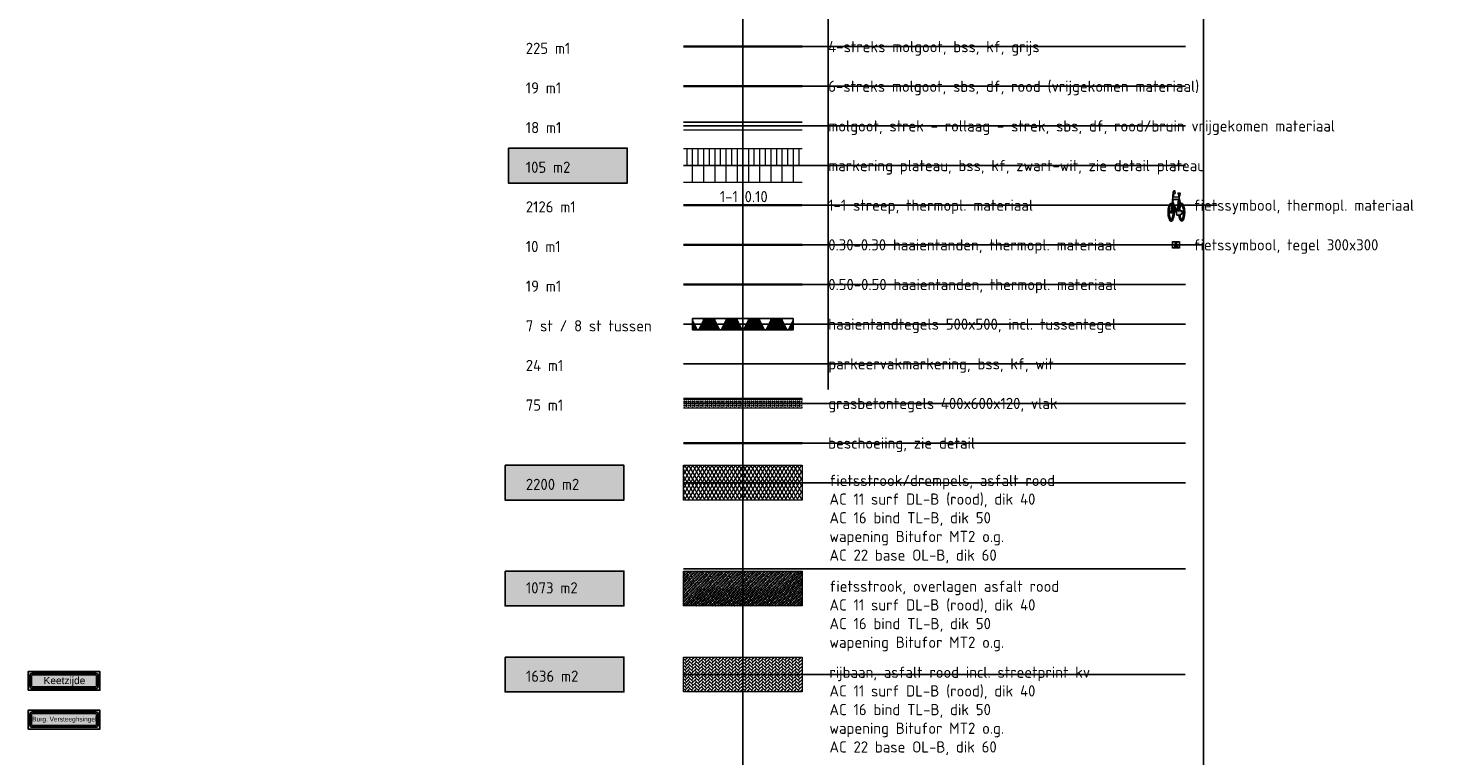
# Model space of a CAD drawing. Header units: metres. Extents: x 132493 to 134960, y 502695 to 503907.
# Tile 101 of 144: x 133969 to 134032, y 503049 to 503082. Entities that reach past the tile are written whole.
import ezdxf
from ezdxf.enums import TextEntityAlignment as Align

# ---------------------------------------------------------------- set-up
doc = ezdxf.new("R2010")
doc.units = ezdxf.units.M
doc.linetypes.add('VW-1-1_STREEP', pattern=[2, 1, -1])
doc.linetypes.add('XX-HIDDEN', pattern=[4, 2, -2])
doc.layers.get('Defpoints').update_dxf_attribs({"color": 3})
for name, color, linetype, lineweight in [('alg tekst 025', 7, 'Continuous', 0), ('N-WE-BC-WAPENING-GD', 180, 'Continuous', 25), ('N-WE-GK-BESCHOEIING_HOUT_SCHOT-G', 22, 'GK-BESCHOEIING', 35), ('N-WE-GR-GRAS-A', 54, 'Continuous', 18), ('N-WE-KL-BUISLEIDING GEVAARLIJKE INHOUD_MANTELBUIS-G', 20, 'Continuous', 35), ('N-WE-VH-DETAIL1-G', 7, 'Continuous', 18), ('N-WE-VH-GOOT-G', 40, 'Continuous', 35), ('N-WE-VH-GOOT_BSS_ACHTERKANT-G', 202, 'Continuous', 35), ('N-WE-VH-KANTVERHARDING-G', 2, 'Continuous', 18), ('N-WE-VH-PARKEERSCHEIDING-G', 7, 'XX-HIDDEN', 18), ('N-WE-VH-VERHARDING_ASFALT-A', 23, 'Continuous', 18), ('N-WE-VH-VERHARDING_GRASBETONSTEEN-G', 112, 'Continuous', 35), ('N-WE-VH-VERKEERSTEGEL-S', 7, 'Continuous', 25), ('N-WE-VW-MARKERING-T25', 7, 'Continuous', 25), ('N-WE-VW-MARKERING_DWARS_DRIEHOEK_3030-G', 7, 'VW-HAAIETAND30-L-N', 35), ('N-WE-VW-MARKERING_DWARS_DRIEHOEK_5050-G', 7, 'VW-HAAIETAND50-L-N', 35), ('N-WE-VW-MARKERING_LANGS_STREEP_11_010-G', 7, 'VW-1-1_STREEP', 13), ('N-WE-VW-MARKERING_SYMBOOL-S', 7, 'Continuous', 25), ('N01-WE-VH-GOOT_BSS_ACHTERKANT-G', 20, 'Continuous', 25), ('N01-WE-VH-VERHARDING_ASFALT-A', 22, 'Continuous', 18), ('N02-WE-VH-VERHARDING_ASFALT-A', 252, 'Continuous', 18), ('X-XX-AL-LEGENDA-T25', 7, 'Continuous', 25), ('X-XX-AL-T25', 7, 'Continuous', 25)]:
    doc.layers.add(name, color=color, linetype=linetype, lineweight=lineweight)
for name, color, linetype, lineweight, plot in [('ARC-hoev-fietsstrook-plateau-drempel-afalt rood', 241, 'Continuous', 18, False), ('ARC-hoev-markering-plateau-bss-kf-zwartwit', 5, 'Continuous', 35, False), ('ARC-hoev-nieuw-asfalt-streetprint', 215, 'Continuous', 35, False), ('ARC-hoev-overlagen rood asfalt fiets', 10, 'Continuous', 35, False)]:
    doc.layers.add(name, color=color, linetype=linetype, lineweight=lineweight, plot=plot)
doc.styles.add('ARIAL', font='arial.ttf')
doc.styles.add('NLCS-ISO-M200-T25', font='NLCS-ISO.ttf', dxfattribs={"height": 0.5})
doc.styles.add('NLCS-ISO-MM1-T25', font='NLCS-ISO.ttf', dxfattribs={"height": 2.5})
doc.styles.add('NLCS_200_25', font='NLCS-ISO.ttf', dxfattribs={"height": 0.5})
doc.linetypes.add('GK-BESCHOEIING', pattern='A,30,-5,[1,NLCS.SHX,S=1,R=0,X=0,Y=0],-5', length=40)
doc.linetypes.add('VW-HAAIETAND30-L-N', pattern='A,0,-0.3,[150,NLCS.SHX,S=0.6,R=0,X=-0.5,Y=-0.15],-0.3', length=0.6)
doc.linetypes.add('VW-HAAIETAND50-L-N', pattern='A,0,-0.5,[150,NLCS.SHX,S=1,R=0,X=-0.625,Y=-0.25],-0.5', length=1)

# ---------------------------------------------------------------- blocks, each defined once
blk = doc.blocks.new('N01 - 2')
at = {"layer": 'N-WE-BC-WAPENING-GD', "true_color": 0x0000fe}
h = blk.add_hatch(color=5, dxfattribs=at)
edge = h.paths.add_edge_path(flags=16)
edge.add_line((1.41, 0.612), (-1.41, 0.612))
edge.add_arc((-1.41, 0.536), 0.0759, 90.00038, 90.00674)
edge.add_arc((-1.41, 0.495), 0.117, 90.00637, 180.00637)
edge.add_arc((-1.451, 0.495), 0.0759, 179.99564, 180.00645, ccw=False)
edge.add_line((-1.526, 0.495), (-1.526, 0.041))
edge.add_arc((-1.41, 0.041), 0.117, 180.00194, 270.00637)
edge.add_arc((-1.41, 0), 0.0759, 270.00038, 270.00674, ccw=False)
edge.add_line((-1.41, -0.076), (1.41, -0.076))
edge.add_arc((1.41, 0), 0.0759, 270.00077, 270.00714)
edge.add_arc((1.41, 0.041), 0.117, 270.00637, 360.00194)
edge.add_line((1.526, 0.041), (1.527, 0.495))
edge.add_arc((1.41, 0.495), 0.117, 0.00194, 90.00376)
h.paths.add_polyline_path([(-1.602, -0.152), (1.602, -0.152), (1.602, 0.688), (-1.602, 0.688)])
at = {"layer": 'N-WE-BC-WAPENING-GD'}
h = blk.add_hatch(color=255, dxfattribs=at)
h.dxf.hatch_style = 1
h.paths.add_polyline_path([(1.41, 0.612), (-1.41, 0.612, 0.414246), (-1.526, 0.495, -0.000047), (-1.526, 0.495), (-1.526, 0.041, 0.414269), (-1.41, -0.076, -0.000028), (-1.41, -0.076), (1.41, -0.076, 0.414191), (1.526, 0.041), (1.527, 0.495, 0.414236)])
h.paths.add_polyline_path([(1.41, 0.536), (-1.41, 0.536, 0.414191), (-1.451, 0.495), (-1.451, 0.041, 0.414236), (-1.41, 0), (1.41, 0, 0.414191), (1.451, 0.041), (1.451, 0.495, 0.414236)], flags=16)
h.paths.add_polyline_path([(-1.411, 0.047), (1.411, 0.047), (1.411, 0.489), (-1.411, 0.489)], flags=8)
at = {"layer": 'N-WE-BC-WAPENING-GD', "true_color": 0x0000fe}
blk.add_hatch(color=5, dxfattribs=at).paths.add_polyline_path([(-1.41, 0.536, 0.414246), (-1.451, 0.495, -0.000047), (-1.451, 0.495), (-1.451, 0.041, 0.414269), (-1.41, 0, -0.000028), (-1.41, 0), (1.41, 0, 0.414246), (1.451, 0.041, -0.000047), (1.451, 0.041), (1.451, 0.495, 0.414269), (1.41, 0.536, -0.000028), (1.41, 0.536)])
at = {"layer": 'N-WE-BC-WAPENING-GD', "color": 5, "true_color": 0x0000fe, "flags": 128}
blk.add_lwpolyline([(-1.602, -0.152), (1.602, -0.152), (1.602, 0.688), (-1.602, 0.688)], close=True, dxfattribs=at)
at = {"layer": 'N-WE-BC-WAPENING-GD', "color": 5, "true_color": 0x0000fe}
for points in [[(1.41, 0.612), (-1.41, 0.612, 0.000028), (-1.41, 0.612, 0.414214), (-1.526, 0.495, -0.000047), (-1.526, 0.495), (-1.526, 0.041, 0.414236), (-1.41, -0.076, -0.000028), (-1.41, -0.076), (1.41, -0.076, 0.000028), (1.41, -0.076, 0.414191), (1.526, 0.041), (1.527, 0.495, 0.414223)], [(1.41, 0.536), (-1.41, 0.536, 0.414214), (-1.451, 0.495), (-1.451, 0.041, 0.414214), (-1.41, 0), (1.41, 0, 0.414214), (1.451, 0.041), (1.451, 0.495, 0.414214)]]:
    blk.add_lwpolyline(points, format="xyb", close=True, dxfattribs=at)
at = {"layer": 'X-XX-AL-T25', "insert": (-1.423, 0.393), "char_height": 0.20872, "attachment_point": 1, "rotation": 0.00045, "style": 'ARIAL'}
blk.add_mtext_dynamic_manual_height_columns('Burg. Versteeghsingel', width=3.18338, gutter_width=1.044, heights=[0], dxfattribs=at)
blk = doc.blocks.new('SVH-VERKEERSTEGEL_500X500_HAAIENTAND')
h = blk.add_hatch(color=253)
h.paths.add_polyline_path([(-0.25, -0.5), (-0.25, 0), (0, -0.5)])
h.paths.add_polyline_path([(0, -0.5), (0.25, 0), (0.25, -0.5)])
blk.add_3dface([(-0.25, -0.5), (0.25, -0.5), (0.25, 0), (-0.25, 0)])
blk = doc.blocks.new('SVH-VERKEERSTEGEL_500X500_TUSSENTEGEL')
blk.add_hatch(color=253).paths.add_polyline_path([(-0.25, -0.5), (-0.25, 0), (0.25, 0), (0.25, -0.5)])
blk.add_3dface([(-0.25, -0.5), (0.25, -0.5), (0.25, 0), (-0.25, 0)])
blk = doc.blocks.new('N-SVW-MARKERING_SYMBOOL_FIETS_1.35')
h = blk.add_hatch(color=256)
h.paths.add_polyline_path([(-0.045, 1.35), (-0.07, 1.35), (-0.07, 1.35), (-0.095, 1.35, 0.236068), (-0.119, 1.325), (-0.132, 1.288), (-0.183, 0.766, 0.006813), (-0.189, 0.773, 0.22312), (-0.231, 0.793, 0.22312), (-0.273, 0.773, 0.090648), (-0.327, 0.677, 0.047451), (-0.356, 0.559, 0.035374), (-0.367, 0.396, 0.035374), (-0.356, 0.234, 0.047451), (-0.327, 0.116, 0.090648), (-0.273, 0.02, 0.22312), (-0.231, 0, 0.22312), (-0.189, 0.02, 0.090648), (-0.134, 0.116, 0.047451), (-0.106, 0.234, 0.035374), (-0.095, 0.396, 0.035374), (-0.106, 0.559, 0.047451), (-0.134, 0.677, 0.038864), (-0.153, 0.72), (-0.148, 0.783), (0.017, 0.355), (0.017, 0.297, 0.544665), (0.054, 0.26), (0.11, 0.272, 0.008345), (0.115, 0.234, 0.047451), (0.144, 0.116, 0.090648), (0.198, 0.02, 0.22312), (0.24, 0, 0.22312), (0.282, 0.02, 0.090648), (0.336, 0.116, 0.047451), (0.365, 0.234, 0.035374), (0.376, 0.396, 0.035374), (0.365, 0.559, 0.047451), (0.336, 0.677, 0.090648), (0.282, 0.773, 0.22312), (0.24, 0.793, 0.22312), (0.198, 0.773, 0.006813), (0.192, 0.766), (0.141, 1.04), (0.153, 1.139), (0.166, 1.127), (0.19, 1.239, 0.548946), (0.178, 1.251), (0.091, 1.251), (0.091, 1.201), (0.123, 1.17), (0.116, 1.078), (-0.122, 1.078), (-0.11, 1.214, -0.281777), (-0.07, 1.239), (-0.045, 1.239)])
h.paths.add_polyline_path([(0.104, 0.966), (0.042, 0.458), (0.017, 0.458), (-0.14, 0.868), (-0.132, 0.966)], flags=16)
h.paths.add_polyline_path([(0.128, 0.879), (0.161, 0.717, 0.035986), (0.144, 0.677, 0.047451), (0.115, 0.559, 0.021905), (0.105, 0.458), (0.079, 0.458)], flags=16)
h.paths.add_polyline_path([(-0.205, 0.692, -0.01664), (-0.196, 0.677), (-0.218, 0.508), (-0.243, 0.446), (-0.243, 0.372, 0.720759), (-0.231, 0.359, 0.162278), (-0.218, 0.372), (-0.194, 0.421), (-0.169, 0.545), (-0.164, 0.596, -0.030907), (-0.151, 0.524, -0.028874), (-0.144, 0.396, -0.028874), (-0.151, 0.269, -0.039407), (-0.169, 0.177, -0.080527), (-0.205, 0.1, -0.24906), (-0.231, 0.087, -0.24906), (-0.256, 0.1, -0.080527), (-0.292, 0.177, -0.039407), (-0.31, 0.269, -0.028874), (-0.317, 0.396, -0.028874), (-0.31, 0.524, -0.039407), (-0.292, 0.615, -0.080527), (-0.256, 0.692, -0.24906), (-0.231, 0.706, -0.24906)], flags=16)
h.paths.add_polyline_path([(0.24, 0.706, -0.24906), (0.265, 0.692, -0.080527), (0.301, 0.615, -0.039407), (0.319, 0.524, -0.028874), (0.327, 0.396, -0.028874), (0.319, 0.269, -0.039407), (0.301, 0.177, -0.080527), (0.265, 0.1, -0.24906), (0.24, 0.087, -0.24906), (0.214, 0.1, -0.080527), (0.179, 0.177, -0.039407), (0.161, 0.269, -0.003097), (0.159, 0.283), (0.24, 0.31), (0.265, 0.359), (0.265, 0.433, 0.414214), (0.24, 0.458), (0.155, 0.458, -0.014843), (0.161, 0.524, -0.039407), (0.179, 0.615, -0.080527), (0.214, 0.692, -0.24906)], flags=16)
at = {"flags": 128}
for points in [[(-0.183, 0.766), (-0.132, 1.288), (-0.119, 1.325, -0.414214), (-0.07, 1.35), (-0.045, 1.35), (-0.045, 1.239), (-0.07, 1.239, 0.281777), (-0.11, 1.214), (-0.122, 1.078), (0.116, 1.078), (0.123, 1.17), (0.091, 1.201), (0.091, 1.251), (0.178, 1.251, -0.548946), (0.19, 1.239), (0.166, 1.127), (0.153, 1.139), (0.141, 1.04), (0.192, 0.766)], [(-0.189, 0.773, 0.22312), (-0.231, 0.793, 0.22312), (-0.273, 0.773, 0.090648), (-0.327, 0.677, 0.047451), (-0.356, 0.559, 0.035374), (-0.367, 0.396, 0.035374), (-0.356, 0.234, 0.047451), (-0.327, 0.116, 0.090648), (-0.273, 0.02, 0.22312), (-0.231, 0, 0.22312), (-0.189, 0.02, 0.090648), (-0.134, 0.116, 0.047451), (-0.106, 0.234, 0.035374), (-0.095, 0.396, 0.035374), (-0.106, 0.559, 0.047451), (-0.134, 0.677, 0.038864), (-0.153, 0.72), (-0.148, 0.783), (0.017, 0.355), (0.017, 0.297, 0.544665), (0.054, 0.26), (0.11, 0.272, 0.008345), (0.115, 0.234, 0.047451), (0.144, 0.116, 0.090648), (0.198, 0.02, 0.22312), (0.24, 0, 0.22312), (0.282, 0.02, 0.090648), (0.336, 0.116, 0.047451), (0.365, 0.234, 0.035374), (0.376, 0.396, 0.035374), (0.365, 0.559, 0.047451), (0.336, 0.677, 0.090648), (0.282, 0.773, 0.22312), (0.24, 0.793, 0.22312), (0.198, 0.773)]]:
    blk.add_lwpolyline(points, format="xyb", dxfattribs=at)
for points in [[(-0.164, 0.596), (-0.169, 0.545), (-0.194, 0.421), (-0.218, 0.372, -0.162278), (-0.231, 0.359, -0.720759), (-0.243, 0.372), (-0.243, 0.446), (-0.218, 0.508), (-0.196, 0.677, 0.01664), (-0.205, 0.692, 0.24906), (-0.231, 0.706, 0.24906), (-0.256, 0.692, 0.080527), (-0.292, 0.615, 0.039407), (-0.31, 0.524, 0.028874), (-0.317, 0.396, 0.028874), (-0.31, 0.269, 0.039407), (-0.292, 0.177, 0.080527), (-0.256, 0.1, 0.24906), (-0.231, 0.087, 0.24906), (-0.205, 0.1, 0.080527), (-0.169, 0.177, 0.039407), (-0.151, 0.269, 0.028874), (-0.144, 0.396, 0.028874), (-0.151, 0.524, 0.030907)], [(0.161, 0.717, 0.035986), (0.144, 0.677, 0.047451), (0.115, 0.559, 0.021905), (0.105, 0.458), (0.079, 0.458), (0.128, 0.879)], [(0.327, 0.396, 0.028874), (0.319, 0.524, 0.039407), (0.301, 0.615, 0.080527), (0.265, 0.692, 0.24906), (0.24, 0.706, 0.24906), (0.214, 0.692, 0.080527), (0.179, 0.615, 0.039407), (0.161, 0.524, 0.014843), (0.155, 0.458), (0.24, 0.458, -0.414214), (0.265, 0.433), (0.265, 0.359), (0.24, 0.31), (0.159, 0.283, 0.003097), (0.161, 0.269, 0.039407), (0.179, 0.177, 0.080527), (0.214, 0.1, 0.24906), (0.24, 0.087, 0.24906), (0.265, 0.1, 0.080527), (0.301, 0.177, 0.039407), (0.319, 0.269, 0.028874)]]:
    blk.add_lwpolyline(points, format="xyb", close=True, dxfattribs=at)
blk.add_lwpolyline([(-0.14, 0.868), (0.017, 0.458), (0.042, 0.458), (0.104, 0.966), (-0.132, 0.966)], close=True, dxfattribs=at)
for centre, start, end in [((-0.425, 0.577), 38.12736, 39.6888), ((0.434, 0.577), 140.3112, 141.87264)]:
    blk.add_arc(centre, 0.307, start, end)
blk = doc.blocks.new('fietstegel 300x300')
at = {"layer": 'N-WE-VH-DETAIL1-G', "flags": 128}
for points in [[(-0.15, 0.15), (0.15, 0.15), (0.15, -0.15), (-0.15, -0.15)], [(-0.14, 0.14), (0.14, 0.14), (0.14, -0.14), (-0.14, -0.14)], [(-0.028, 0.038), (0.004, -0.045), (0.009, -0.045), (0.021, 0.058), (-0.026, 0.058)]]:
    blk.add_lwpolyline(points, close=True, dxfattribs=at)
for points in [[(-0.038, 0.019, 0.22312), (-0.046, 0.023, 0.22312), (-0.055, 0.019, 0.090648), (-0.066, -0.001, 0.047451), (-0.072, -0.025, 0.035374), (-0.074, -0.058, 0.035374), (-0.072, -0.09, 0.047451), (-0.066, -0.114, 0.090648), (-0.055, -0.134, 0.22312), (-0.046, -0.138, 0.22312), (-0.038, -0.134, 0.090648), (-0.027, -0.114, 0.047451), (-0.021, -0.09, 0.035374), (-0.019, -0.058, 0.035374), (-0.021, -0.025, 0.047451), (-0.027, -0.001, 0.038864), (-0.031, 0.008), (-0.03, 0.021), (0.004, -0.066), (0.004, -0.078, 0.544665), (0.011, -0.085), (0.023, -0.083, 0.008345), (0.024, -0.09, 0.047451), (0.029, -0.114, 0.090648), (0.04, -0.134, 0.22312), (0.049, -0.138, 0.22312), (0.057, -0.134, 0.090648), (0.068, -0.114, 0.047451), (0.074, -0.09, 0.035374), (0.076, -0.058, 0.035374), (0.074, -0.025, 0.047451), (0.068, -0.001, 0.090648), (0.057, 0.019, 0.22312), (0.049, 0.023, 0.22312), (0.04, 0.019)], [(-0.037, 0.017), (-0.026, 0.123), (-0.024, 0.13, -0.414214), (-0.014, 0.135), (-0.009, 0.135), (-0.009, 0.113), (-0.014, 0.113, 0.281777), (-0.022, 0.108), (-0.024, 0.08), (0.024, 0.08), (0.025, 0.099), (0.019, 0.105), (0.019, 0.115), (0.036, 0.115, -0.548946), (0.039, 0.113), (0.034, 0.09), (0.031, 0.093), (0.029, 0.073), (0.039, 0.017)]]:
    blk.add_lwpolyline(points, format="xyb", dxfattribs=at)
for points in [[(-0.033, -0.017), (-0.034, -0.027), (-0.039, -0.053), (-0.044, -0.063, -0.162278), (-0.046, -0.065, -0.720759), (-0.049, -0.063), (-0.049, -0.048), (-0.044, -0.035), (-0.039, -0.001, 0.01664), (-0.041, 0.002, 0.24906), (-0.046, 0.005, 0.24906), (-0.052, 0.002, 0.080527), (-0.059, -0.013, 0.039407), (-0.062, -0.032, 0.028874), (-0.064, -0.058, 0.028874), (-0.062, -0.083, 0.039407), (-0.059, -0.102, 0.080527), (-0.052, -0.117, 0.24906), (-0.046, -0.12, 0.24906), (-0.041, -0.117, 0.080527), (-0.034, -0.102, 0.039407), (-0.03, -0.083, 0.028874), (-0.029, -0.058, 0.028874), (-0.03, -0.032, 0.030907)], [(0.033, 0.007, 0.035986), (0.029, -0.001, 0.047451), (0.024, -0.025, 0.021905), (0.022, -0.045), (0.016, -0.045), (0.026, 0.04)], [(0.066, -0.058, 0.028874), (0.065, -0.032, 0.039407), (0.061, -0.013, 0.080527), (0.054, 0.002, 0.24906), (0.049, 0.005, 0.24906), (0.044, 0.002, 0.080527), (0.036, -0.013, 0.039407), (0.033, -0.032, 0.014843), (0.032, -0.045), (0.049, -0.045, -0.414214), (0.054, -0.05), (0.054, -0.065), (0.049, -0.075), (0.032, -0.081, 0.003097), (0.033, -0.083, 0.039407), (0.036, -0.102, 0.080527), (0.044, -0.117, 0.24906), (0.049, -0.12, 0.24906), (0.054, -0.117, 0.080527), (0.061, -0.102, 0.039407), (0.065, -0.083, 0.028874)]]:
    blk.add_lwpolyline(points, format="xyb", close=True, dxfattribs=at)

msp = doc.modelspace()

# ---------------------------------------------------------------- hatches: boundary and pattern name
at = {"layer": 'ARC-hoev-fietsstrook-plateau-drempel-afalt rood', "transparency": 33554661}
h = msp.add_hatch(color=256, dxfattribs=at)
h.dxf.hatch_style = 1
h.paths.add_polyline_path([(133990.054, 503062.228), (133995.359, 503062.228), (133995.359, 503060.668), (133990.054, 503060.668)])
at = {"layer": 'ARC-hoev-markering-plateau-bss-kf-zwartwit', "transparency": 33554559}
h = msp.add_hatch(color=256, dxfattribs=at)
h.dxf.hatch_style = 1
h.paths.add_polyline_path([(133990.204, 503076.382), (133995.509, 503076.382), (133995.509, 503074.822), (133990.204, 503074.822)])
at = {"layer": 'ARC-hoev-nieuw-asfalt-streetprint', "transparency": 33554534}
h = msp.add_hatch(color=256, dxfattribs=at)
h.dxf.hatch_style = 1
h.paths.add_polyline_path([(133990.055, 503053.666), (133995.36, 503053.666), (133995.36, 503052.106), (133990.055, 503052.106)])
at = {"layer": 'ARC-hoev-overlagen rood asfalt fiets', "transparency": 33554534}
h = msp.add_hatch(color=256, dxfattribs=at)
h.dxf.hatch_style = 1
h.paths.add_polyline_path([(133990.055, 503057.505), (133995.36, 503057.505), (133995.36, 503055.945), (133990.055, 503055.945)])
at = {"layer": 'N-WE-BC-WAPENING-GD', "true_color": 0x0000fe}
h = msp.add_hatch(color=5, dxfattribs=at)
edge = h.paths.add_edge_path(flags=16)
edge.add_line((133971.779, 503052.944), (133968.959, 503052.944))
edge.add_arc((133968.959, 503052.868), 0.0759, 90.00038, 90.00674)
edge.add_arc((133968.959, 503052.828), 0.117, 90.00637, 180.00637)
edge.add_arc((133968.919, 503052.828), 0.0759, 179.99564, 180.00645, ccw=False)
edge.add_line((133968.843, 503052.828), (133968.843, 503052.373))
edge.add_arc((133968.959, 503052.373), 0.117, 180.00194, 270.00637)
edge.add_arc((133968.959, 503052.333), 0.0759, 270.00038, 270.00674, ccw=False)
edge.add_line((133968.959, 503052.257), (133971.779, 503052.257))
edge.add_arc((133971.779, 503052.333), 0.0759, 270.00077, 270.00714)
edge.add_arc((133971.779, 503052.373), 0.117, 270.00637, 360.00194)
edge.add_line((133971.896, 503052.373), (133971.896, 503052.828))
edge.add_arc((133971.779, 503052.828), 0.117, 0.00194, 90.00376)
h.paths.add_polyline_path([(133968.767, 503052.181), (133971.972, 503052.181), (133971.972, 503053.02), (133968.767, 503053.02)])
at = {"layer": 'N-WE-BC-WAPENING-GD'}
h = msp.add_hatch(color=255, dxfattribs=at)
h.dxf.hatch_style = 1
h.paths.add_polyline_path([(133971.779, 503052.944), (133968.959, 503052.944, 0.414246), (133968.843, 503052.828, -0.000047), (133968.843, 503052.828), (133968.843, 503052.373, 0.414269), (133968.959, 503052.257, -0.000028), (133968.959, 503052.257), (133971.779, 503052.257, 0.414191), (133971.896, 503052.373), (133971.896, 503052.828, 0.414236)])
h.paths.add_polyline_path([(133971.779, 503052.868), (133968.959, 503052.868, 0.414191), (133968.919, 503052.828), (133968.919, 503052.373, 0.414236), (133968.959, 503052.333), (133971.779, 503052.333, 0.414191), (133971.82, 503052.373), (133971.82, 503052.828, 0.414236)], flags=16)
h.paths.add_polyline_path([(133968.959, 503052.38), (133971.78, 503052.38), (133971.78, 503052.821), (133968.959, 503052.821)], flags=8)
at = {"layer": 'N-WE-BC-WAPENING-GD', "true_color": 0x0000fe}
msp.add_hatch(color=5, dxfattribs=at).paths.add_polyline_path([(133968.959, 503052.868, 0.414246), (133968.919, 503052.828, -0.000047), (133968.919, 503052.828), (133968.919, 503052.373, 0.414269), (133968.959, 503052.333, -0.000028), (133968.959, 503052.333), (133971.779, 503052.333, 0.414246), (133971.82, 503052.373, -0.000047), (133971.82, 503052.373), (133971.82, 503052.828, 0.414269), (133971.779, 503052.868, -0.000028), (133971.779, 503052.868)])
at = {"layer": 'N-WE-GR-GRAS-A', "transparency": 33554559}
h = msp.add_hatch(dxfattribs=at)
h.set_pattern_fill('AGR-GRAS_GESTABILISEERD-SO', color=256, scale=1.5, pattern_type=2)
h.set_pattern_definition([(360, (133998.01126, 503107.44926), (0.09375, 0.09375), [0.09375, -0.09375]), (90, (133998.05813, 503107.49614), (-0.09375, 0.09375), [0.09375, -0.09375])])
h.paths.add_polyline_path([(133998.011, 503065.186), (134003.311, 503065.186), (134003.311, 503064.786), (133998.011, 503064.786)])
at = {"layer": 'N-WE-VH-VERHARDING_ASFALT-A', "transparency": 33554559}
h = msp.add_hatch(dxfattribs=at)
h.set_pattern_fill('AVH-ASFALT_LAAG1-D', color=11, scale=5, pattern_type=2)
h.set_pattern_definition([(60, (133834.14832, 503197.37234), (-0.12990381, 0.075), []), (120, (133834.14832, 503197.37234), (-0.12990381, -0.075), [])])
h.paths.add_polyline_path([(133998.011, 503062.228), (134003.316, 503062.228), (134003.316, 503060.668), (133998.011, 503060.668)])
at = {"layer": 'N01-WE-VH-VERHARDING_ASFALT-A', "transparency": 33554559}
h = msp.add_hatch(dxfattribs=at)
h.set_pattern_fill('AVH-ASFALT_LAAG2-D', color=256, pattern_type=2)
h.set_pattern_definition([(45, (133834.14958, 503196.1877), (-0.07071068, 0.07071068), []), (45, (133834.20958, 503196.1877), (-0.07071068, 0.07071068), [0.05, -0.025])])
h.paths.add_polyline_path([(133998.013, 503057.505), (134003.318, 503057.505), (134003.318, 503055.945), (133998.013, 503055.945)])
at = {"layer": 'N02-WE-VH-VERHARDING_ASFALT-A', "transparency": 33554559}
h = msp.add_hatch(dxfattribs=at)
h.set_pattern_fill('AVH-BSS_KEIFORMAAT_ELLEBOOG-SO', color=2, angle=-315, pattern_type=2)
h.set_pattern_definition([(45, (133834.14832, 503190.57984), (6e-12, 0.148492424), [0.315, -0.105]), (315, (133833.99983, 503190.72834), (6e-12, 0.148492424), [0.315, -0.105])])
h.paths.add_polyline_path([(133998.011, 503053.666), (134003.316, 503053.666), (134003.316, 503052.106), (133998.011, 503052.106)])

# ---------------------------------------------------------------- linework, layer by layer
at = {"layer": 'alg tekst 025', "ltscale": 500}
for points in [[(133998.011, 503062.228), (134003.316, 503062.228), (134003.316, 503060.668), (133998.011, 503060.668)], [(133998.013, 503057.505), (134003.318, 503057.505), (134003.318, 503055.945), (133998.013, 503055.945)], [(133998.011, 503053.666), (134003.316, 503053.666), (134003.316, 503052.106), (133998.011, 503052.106)]]:
    msp.add_lwpolyline(points, close=True, dxfattribs=at)
at = {"layer": 'Defpoints', "flags": 128}
for points in [[(134004.477, 503108.002), (134004.477, 503065.614)], [(134004.477, 503108.002), (134004.477, 503065.614)], [(134000.665, 503105.965), (134000.665, 503019.12)], [(134021.224, 503105.965), (134021.224, 503019.12)], [(133998.011, 503080.91), (134020.416, 503080.91)], [(133998.011, 503079.141), (134020.416, 503079.141)], [(133998.011, 503077.371), (134020.416, 503077.371)], [(133998.011, 503075.602), (134020.416, 503075.602)], [(133998.011, 503073.833), (134021.837, 503073.833)], [(133998.011, 503072.064), (134021.224, 503072.064)], [(133998.011, 503070.294), (134020.416, 503070.294)], [(133998.011, 503068.525), (134020.416, 503068.525)], [(133998.011, 503066.756), (134020.416, 503066.756)], [(133998.011, 503064.986), (134020.416, 503064.986)], [(133998.011, 503063.217), (134020.416, 503063.217)], [(133998.011, 503061.448), (134020.416, 503061.448)], [(133998.013, 503057.609), (134020.417, 503057.609)], [(133998.009, 503052.886), (134020.413, 503052.886)]]:
    msp.add_lwpolyline(points, dxfattribs=at)
at = {"layer": 'Defpoints', "ltscale": 500}
for points in [[(133990.204, 503076.382), (133995.509, 503076.382), (133995.509, 503074.822), (133990.204, 503074.822)], [(133990.054, 503062.228), (133995.359, 503062.228), (133995.359, 503060.668), (133990.054, 503060.668)], [(133990.055, 503057.505), (133995.36, 503057.505), (133995.36, 503055.945), (133990.055, 503055.945)], [(133990.055, 503053.666), (133995.36, 503053.666), (133995.36, 503052.106), (133990.055, 503052.106)]]:
    msp.add_lwpolyline(points, close=True, dxfattribs=at)
at = {"layer": 'N-WE-BC-WAPENING-GD', "color": 5, "true_color": 0x0000fe, "flags": 128}
msp.add_lwpolyline([(133968.767, 503052.181), (133971.972, 503052.181), (133971.972, 503053.02), (133968.767, 503053.02)], close=True, dxfattribs=at)
at = {"layer": 'N-WE-BC-WAPENING-GD', "color": 5, "true_color": 0x0000fe}
for points in [[(133971.779, 503052.944), (133968.959, 503052.944, 0.000028), (133968.959, 503052.944, 0.414214), (133968.843, 503052.828, -0.000047), (133968.843, 503052.828), (133968.843, 503052.373, 0.414236), (133968.959, 503052.257, -0.000028), (133968.959, 503052.257), (133971.779, 503052.257, 0.000028), (133971.779, 503052.257, 0.414191), (133971.896, 503052.373), (133971.896, 503052.828, 0.414223)], [(133971.779, 503052.868), (133968.959, 503052.868, 0.414214), (133968.919, 503052.828), (133968.919, 503052.373, 0.414214), (133968.959, 503052.333), (133971.779, 503052.333, 0.414214), (133971.82, 503052.373), (133971.82, 503052.828, 0.414214)]]:
    msp.add_lwpolyline(points, format="xyb", close=True, dxfattribs=at)
at = {"layer": 'N-WE-GK-BESCHOEIING_HOUT_SCHOT-G', "ltscale": 0.5, "flags": 128}
msp.add_lwpolyline([(133998.011, 503063.217), (134003.311, 503063.217)], dxfattribs=at)
at = {"layer": 'N-WE-VH-GOOT-G', "flags": 128}
msp.add_lwpolyline([(133998.011, 503079.141), (134003.311, 503079.141)], dxfattribs=at)
at = {"layer": 'N-WE-VH-GOOT_BSS_ACHTERKANT-G', "flags": 128}
msp.add_lwpolyline([(133998.011, 503080.91), (134003.311, 503080.91)], dxfattribs=at)
at = {"layer": 'N-WE-VH-KANTVERHARDING-G', "flags": 128}
for points in [[(133998.011, 503077.201), (134003.311, 503077.201)], [(134003.311, 503076.352), (133998.011, 503076.352)], [(133998.161, 503076.352), (133998.161, 503075.602)], [(133998.411, 503076.352), (133998.411, 503074.852)], [(133998.661, 503076.352), (133998.661, 503075.602)], [(133998.911, 503076.352), (133998.911, 503074.852)], [(133999.161, 503076.352), (133999.161, 503075.602)], [(133999.411, 503076.352), (133999.411, 503074.852)], [(133999.661, 503076.352), (133999.661, 503075.602)], [(133999.911, 503076.352), (133999.911, 503074.852)], [(134000.161, 503076.352), (134000.161, 503075.602)], [(134000.411, 503076.352), (134000.411, 503074.852)], [(134000.661, 503076.352), (134000.661, 503075.602)], [(134000.911, 503076.352), (134000.911, 503074.852)], [(134001.161, 503076.352), (134001.161, 503075.602)], [(134001.411, 503076.352), (134001.411, 503074.852)], [(134001.661, 503076.352), (134001.661, 503075.602)], [(134001.911, 503076.352), (134001.911, 503074.852)], [(134002.161, 503076.352), (134002.161, 503075.602)], [(134002.411, 503076.352), (134002.411, 503074.852)], [(134002.661, 503076.352), (134002.661, 503075.602)], [(134002.911, 503076.352), (134002.911, 503074.852)], [(134003.161, 503076.352), (134003.161, 503075.602)], [(134003.311, 503074.852), (133998.011, 503074.852)], [(133998.011, 503064.786), (134003.311, 503064.786)]]:
    msp.add_lwpolyline(points, dxfattribs=at)
at = {"layer": 'N-WE-VH-PARKEERSCHEIDING-G', "flags": 128}
msp.add_lwpolyline([(133998.011, 503066.756), (134003.311, 503066.756)], dxfattribs=at)
at = {"layer": 'N-WE-VH-VERHARDING_GRASBETONSTEEN-G', "flags": 128}
msp.add_lwpolyline([(133998.011, 503065.186), (134003.311, 503065.186)], dxfattribs=at)
at = {"layer": 'N-WE-VW-MARKERING_DWARS_DRIEHOEK_3030-G', "ltscale": 5, "flags": 128}
msp.add_lwpolyline([(133998.011, 503072.064), (134003.311, 503072.064)], dxfattribs=at)
at = {"layer": 'N-WE-VW-MARKERING_DWARS_DRIEHOEK_5050-G', "ltscale": 5, "flags": 128}
msp.add_lwpolyline([(133998.011, 503070.294), (134003.311, 503070.294)], dxfattribs=at)
at = {"layer": 'N-WE-VW-MARKERING_LANGS_STREEP_11_010-G', "ltscale": 4, "const_width": 0.1, "flags": 128}
msp.add_lwpolyline([(133998.011, 503073.833), (134003.311, 503073.833)], dxfattribs=at)
at = {"layer": 'N01-WE-VH-GOOT_BSS_ACHTERKANT-G', "flags": 128}
msp.add_lwpolyline([(133998.011, 503077.541), (134003.311, 503077.541)], dxfattribs=at)

# ---------------------------------------------------------------- block references
at = {"layer": 'N-WE-BC-WAPENING-GD'}
msp.add_blockref('N01 - 2', (133970.369, 503050.605), dxfattribs=at)
at = {"layer": 'N-WE-KL-BUISLEIDING GEVAARLIJKE INHOUD_MANTELBUIS-G'}
msp.add_blockref('fietstegel 300x300', (134019.999, 503072.064), dxfattribs=at)
at = {"layer": 'N-WE-VH-VERKEERSTEGEL-S'}
for p in [(133998.665, 503068.775), (133999.665, 503068.775), (134000.665, 503068.775), (134001.665, 503068.775), (134002.665, 503068.775)]:
    msp.add_blockref('SVH-VERKEERSTEGEL_500X500_HAAIENTAND', p, dxfattribs=at)
at = {"layer": 'N-WE-VH-VERKEERSTEGEL-S', "rotation": 179.99999988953}
for p in [(133999.165, 503068.275), (134000.165, 503068.275), (134001.165, 503068.275), (134002.165, 503068.275)]:
    msp.add_blockref('SVH-VERKEERSTEGEL_500X500_TUSSENTEGEL', p, dxfattribs=at)
at = {"layer": 'N-WE-VW-MARKERING_SYMBOOL-S', "rotation": 0.6672440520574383}
msp.add_blockref('N-SVW-MARKERING_SYMBOOL_FIETS_1.35', (134020.015, 503073.122), dxfattribs=at)

# ---------------------------------------------------------------- texts
at = {"layer": 'alg tekst 025', "char_height": 0.5, "attachment_point": 1, "rotation": 360, "style": 'NLCS_200_25'}
for s, insert, width in [('fietsstrook/drempels, asfalt rood\\PAC 11 surf DL-B (rood), dik 40\\PAC 16 bind TL-B, dik 50\\Pwapening Bitufor MT2 o.g.\\PAC 22 base OL-B, dik 60', (134004.53, 503061.799), 13.668), ('fietsstrook, overlagen asfalt rood\\PAC 11 surf DL-B (rood), dik 40\\PAC 16 bind TL-B, dik 50\\Pwapening Bitufor MT2 o.g.', (134004.531, 503057.075), 10.72838), ('rijbaan, asfalt rood incl. streetprint kv\\PAC 11 surf DL-B (rood), dik 40\\PAC 16 bind TL-B, dik 50\\Pwapening Bitufor MT2 o.g.\\PAC 22 base OL-B, dik 60', (134004.53, 503053.237), 14.5725)]:
    msp.add_mtext(s, dxfattribs=dict(at, insert=insert, width=width))
at = {"layer": 'Defpoints', "color": 30, "true_color": 0xf8991e, "style": 'NLCS-ISO-MM1-T25'}
for s, p in [('225 m1', (133990.977, 503080.835)), ('18 m1', (133990.977, 503077.296))]:
    msp.add_text(s, height=0.5, rotation=360, dxfattribs=at).set_placement(p, align=Align.MIDDLE_LEFT)
at = {"layer": 'Defpoints', "style": 'NLCS-ISO-MM1-T25'}
for s, p in [('19 m1', (133990.977, 503079.066)), ('105 m2', (133990.977, 503075.527)), ('2126 m1', (133990.977, 503073.758)), ('10 m1', (133990.977, 503071.989)), ('19 m1', (133990.977, 503070.219)), ('7 st / 8 st tussen', (133990.977, 503068.45)), ('24 m1', (133990.977, 503066.681)), ('75 m1', (133990.977, 503064.911)), ('2200 m2', (133990.98, 503061.373)), ('1073 m2', (133990.981, 503056.754)), ('1636 m2', (133990.981, 503052.811))]:
    msp.add_text(s, height=0.5, rotation=360, dxfattribs=at).set_placement(p, align=Align.MIDDLE_LEFT)
at = {"layer": 'N-WE-VW-MARKERING-T25', "insert": (133999.639, 503074.466), "char_height": 0.5, "attachment_point": 1, "rotation": 360, "style": 'NLCS-ISO-M200-T25'}
msp.add_mtext_dynamic_manual_height_columns('1-1 0.10', width=3.6401, gutter_width=2.5, heights=[0], dxfattribs=at)
at = {"layer": 'X-XX-AL-LEGENDA-T25', "style": 'NLCS-ISO-MM1-T25'}
for s, p in [('4-streks molgoot, bss, kf, grijs', (134004.477, 503080.91)), ('6-streks molgoot, sbs, df, rood (vrijgekomen materiaal)', (134004.477, 503079.141)), ('molgoot, strek - rollaag - strek, sbs, df, rood/bruin vrijgekomen materiaal', (134004.477, 503077.371)), ('markering plateau, bss, kf, zwart-wit, zie detail plateau', (134004.477, 503075.602)), ('1-1 streep, thermopl. materiaal', (134004.477, 503073.833)), ('fietssymbool, thermopl. materiaal', (134020.789, 503073.833)), ('0.30-0.30 haaientanden, thermopl. materiaal', (134004.477, 503072.064)), ('fietssymbool, tegel 300x300', (134020.789, 503072.064)), ('0.50-0.50 haaientanden, thermopl. materiaal', (134004.477, 503070.294)), ('haaientandtegels 500x500, incl. tussentegel', (134004.477, 503068.525)), ('parkeervakmarkering, bss, kf, wit ', (134004.477, 503066.756)), ('grasbetontegels 400x600x120, vlak', (134004.477, 503064.986)), ('beschoeiing, zie detail', (134004.477, 503063.217))]:
    msp.add_text(s, height=0.5, rotation=360, dxfattribs=at).set_placement(p, align=Align.MIDDLE_LEFT)
at = {"layer": 'X-XX-AL-T25', "insert": (133969.455, 503052.781), "char_height": 0.3244, "attachment_point": 1, "rotation": 0.00045, "style": 'ARIAL'}
msp.add_mtext_dynamic_manual_height_columns('Keetzijde', width=4.94842, gutter_width=1.622, heights=[0], dxfattribs=at)

doc.saveas('drawing.dxf')
